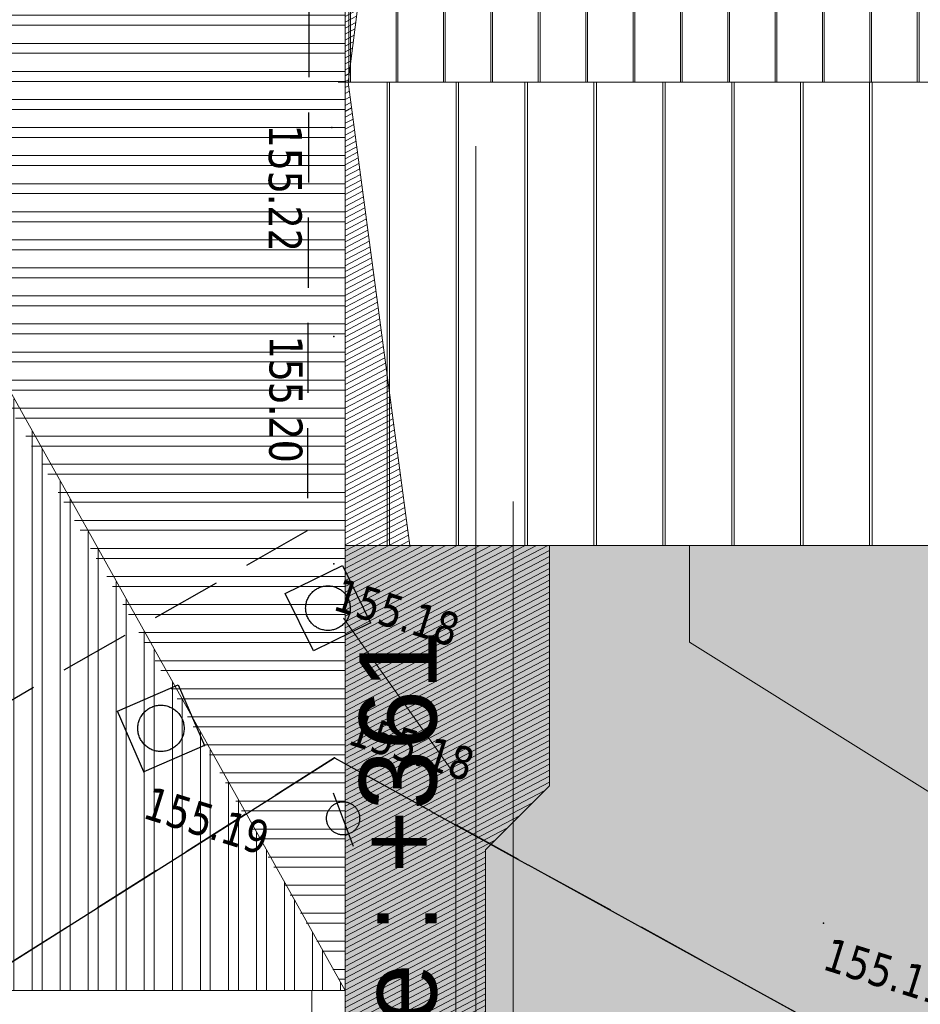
# Model space of a CAD drawing. Header units: millimetres. Extents: x 24647 to 200269, y -67453 to 4484.
# Tile 196 of 231: x 39819 to 40635, y -51219 to -50328. Entities that reach past the tile are written whole.
import ezdxf
from ezdxf.enums import TextEntityAlignment as Align
from ezdxf.lldxf.tags import DXFTag

# ---------------------------------------------------------------- set-up
doc = ezdxf.new("R2010")
doc.units = ezdxf.units.MM
doc.linetypes.add('CACHE2', pattern=[4.762499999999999, 3.175, -1.5875])
doc.linetypes.add('Continue', pattern=[1, 1, 0])
doc.layers.get('0').update_dxf_attribs({"lineweight": 9})
doc.layers.add('- Poly 02', color=7, linetype='Continuous', lineweight=13, true_color=0x51879e, plot=False)
doc.layers.add('0_Construction 1', color=80, linetype='Continuous', lineweight=13, plot=False)
doc.layers.add('0_Construction 2', color=135, linetype='Continuous', lineweight=13, plot=False)
for name, color, linetype, lineweight in [('0_Cotes 500', 137, 'Continuous', 5), ('0H_Végétation', 73, 'Continuous', 9), ('D_Murs', 13, 'CACHE2', 35), ('E_Trait Vu', 142, 'Continuous', 20), ('EH_V_Zinc', 8, 'Continuous', 9), ('P_Trait Vu', 125, 'Continuous', 20), ('P_Voirie', 41, 'Continuous', 15), ('PH_V_Bardage Metal', 55, 'Continuous', 9), ('Textmult Gd', 36, 'Continuous', 13)]:
    doc.layers.add(name, color=color, linetype=linetype, lineweight=lineweight)
doc.layers.add('0H_Sols', color=9, linetype='Continuous', lineweight=5, transparency=0.5)
for name, color, linetype in [('Assa_sym_A', 7, 'Continue'), ('Bati_leg', 7, 'Continue'), ('Mobi_sym', 150, 'Continue'), ('Topo_ptco', 7, 'Continue'), ('Topo_ptco_alt', 3, 'Continue')]:
    doc.layers.add(name, color=color, linetype=linetype)
for name, color, linetype, lineweight, true_color in [('Hach Ombre', 7, 'Continuous', 13, 0x303030), ('R_CFO', 1, 'ELEC_CFO', 18, 0xff0000), ('R_EP', 7, 'EAUX_PLUVIALES', 18, 0x263b9c)]:
    doc.layers.add(name, color=color, linetype=linetype, lineweight=lineweight, true_color=true_color)
doc.styles.add('Agency Style', font='arial.ttf')
doc.styles.get("Standard").update_dxf_attribs({"font": 'GOTHIC.TTF'})
doc.styles.add('Verdana 1.0', font='verdana.ttf', dxfattribs={"width": 0.8, "height": 0.2})
tags = doc.linetypes.add('EAUX_PLUVIALES', pattern='A,12,-5,["EP",Standard,S=2.54,R=0,X=-2.54,Y=-1.27],-5', length=22).pattern_tags.tags
tags[6] = DXFTag(74, 10)
tags = doc.linetypes.add('EAUX_USEES', pattern='A,12.7,-5.08,["EU",Standard,S=2.54,R=0,X=-2.54,Y=-1.27],-6.35', length=24.13).pattern_tags.tags
tags[6] = DXFTag(74, 10)
tags = doc.linetypes.add('ELEC_CFO', pattern='A,12,-5,["CFO",Standard,S=2.54,R=0,X=-2.54,Y=-1.27],-5', length=22).pattern_tags.tags
tags[6] = DXFTag(74, 10)
doc.dimstyles.new('Cotes 500', dxfattribs={"dimtxt": 90, "dimasz": 20, "dimexe": 30, "dimexo": 50, "dimgap": 10, "dimtad": 1, "dimdec": 0, "dimzin": 9, "dimdsep": 46, "dimtxsty": 'Standard', "dimblk": 'OBLIQUE', "dimcen": -25, "dimdle": 30, "dimazin": 0, "dimtfac": 1, "dimtdec": 0, "dimtix": 1, "dimtmove": 0, "dimatfit": 3, "dimldrblk": 'SMALL', "dimfxl": 100, "dimfxlon": 1, "dimarcsym": 0})

# ---------------------------------------------------------------- blocks, each defined once
blk = doc.blocks.new('_Oblique')
at = {"color": 0, "linetype": 'ByBlock', "lineweight": -2}
blk.add_line((-0.5, -0.5), (0.5, 0.5), dxfattribs=at)
blk = doc.blocks.new('*D567')
at = {"layer": '0_Cotes 500', "color": 0, "lineweight": -2, "transparency": 16777216}
for p, q in [((38623.9738362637, -51256.5090824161), (38623.9738362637, -51368.568559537)), ((40113.81331001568, -51256.50908241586), (40113.81331001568, -51368.568559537)), ((38593.9738362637, -51338.568559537), (40143.81331001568, -51338.568559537))]:
    blk.add_line(p, q, dxfattribs=at)
at = {"layer": 'Defpoints', "color": 0, "transparency": 16777216}
for p in [(38623.9738362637, -51206.5090824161), (40113.81331001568, -51206.50908241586), (40113.81331001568, -51338.568559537)]:
    blk.add_point(p, dxfattribs=at)
at = {"layer": '0_Cotes 500', "color": 0, "lineweight": -2, "transparency": 16777216, "xscale": 20, "yscale": 20, "zscale": 20, "rotation": 180}
blk.add_blockref('_Oblique', (38623.9738362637, -51338.568559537), dxfattribs=at)
at = {"layer": '0_Cotes 500', "color": 0, "lineweight": -2, "transparency": 16777216, "xscale": 20, "yscale": 20, "zscale": 20}
blk.add_blockref('_Oblique', (40113.81331001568, -51338.568559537), dxfattribs=at)
at = {"layer": '0_Cotes 500', "color": 0, "transparency": 16777216, "insert": (39368.89357313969, -51281.30479339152), "char_height": 90, "attachment_point": 5}
blk.add_mtext('1490', dxfattribs=at)
blk = doc.blocks.new('_Small')
at = {"color": 0, "linetype": 'ByBlock', "lineweight": -2}
blk.add_circle((0, 0), 0.25, dxfattribs=at)
blk = doc.blocks.new('*D569')
at = {"layer": '0_Cotes 500', "color": 0, "lineweight": -2, "transparency": 16777216}
for p, q in [((41243.91094361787, -50773.71332260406), (41243.91094361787, -51592.51750384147)), ((41143.91094361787, -50803.71332260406), (41273.91094361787, -50803.71332260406)), ((41143.91094361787, -51562.51750384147), (41273.91094361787, -51562.51750384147))]:
    blk.add_line(p, q, dxfattribs=at)
at = {"layer": 'Defpoints', "color": 0, "transparency": 16777216}
for p in [(40113.8133100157, -50803.71332260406), (40113.8133100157, -51562.51750384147), (41243.91094361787, -51562.51750384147)]:
    blk.add_point(p, dxfattribs=at)
at = {"layer": '0_Cotes 500', "color": 0, "lineweight": -2, "transparency": 16777216, "xscale": 20, "yscale": 20, "zscale": 20}
for p, rotation in [((41243.91094361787, -50803.71332260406), 90), ((41243.91094361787, -51562.51750384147), 270)]:
    blk.add_blockref('_Oblique', p, dxfattribs=dict(at, rotation=rotation))
at = {"layer": '0_Cotes 500', "color": 0, "transparency": 16777216, "insert": (41186.64717747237, -51183.11541322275), "char_height": 90, "attachment_point": 5, "rotation": 90}
blk.add_mtext('759', dxfattribs=at)
blk = doc.blocks.new('Topo_Ptco')
at = {"color": 0}
blk.add_point((0, 0), dxfattribs=at)
at = {"layer": 'Topo_ptco_alt', "style": 'Verdana 1.0', "width": 0.8}
blk.add_attdef('ALT', text='', height=0.3, dxfattribs=at).set_placement((0.1, -0.1), align=Align.TOP_LEFT)
blk = doc.blocks.new('Assa_Reg_Car')
at = {"color": 7, "linetype": 'ByBlock', "lineweight": -2}
for p, q in [((0, 0), (0, 1)), ((0, 1), (1, 1)), ((1, 1), (1, 0)), ((1, 0), (0, 0))]:
    blk.add_line(p, q, dxfattribs=at)
blk.add_circle((0.5, 0.5), 0.3500000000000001, dxfattribs=at)
blk = doc.blocks.new('Mobi_Pot')
at = {"color": 150, "linetype": 'ByBlock', "lineweight": -2}
blk.add_line((0.1667922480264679, -0.2145429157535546), (-0.1517226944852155, 0.1919594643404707), dxfattribs=at)
blk.add_circle((0, 0), 0.15, dxfattribs=at)
blk = doc.blocks.new('plantopo')
at = {"layer": 'Bati_leg', "flags": 128}
for points in [[(1270637.354866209, 7266630.199266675), (1270643.887909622, 7266628.873448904), (1270646.013609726, 7266622.498471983), (1270641.601250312, 7266617.607731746), (1270635.037423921, 7266618.865636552), (1270633.097037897, 7266625.180513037)], [(1270633.097037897, 7266625.180513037), (1270637.354866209, 7266630.199266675)]]:
    blk.add_lwpolyline(points, dxfattribs=at)
at = {"layer": 'Assa_sym_A'}
for p, xscale, yscale, rotation in [((1270636.882651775, 7266631.068182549, 155.212165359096), 0.577062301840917, 0.577062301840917, 43.52256916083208), ((1270635.744686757, 7266629.562958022, 155.1922796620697), 0.5992646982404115, 0.5992646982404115, 40.9064843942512)]:
    blk.add_blockref('Assa_Reg_Car', p, dxfattribs=dict(at, xscale=xscale, yscale=yscale, rotation=rotation))
at = {"layer": 'Mobi_sym'}
blk.add_blockref('Mobi_Pot', (1270637.592782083, 7266629.701610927, 155.1914435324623), dxfattribs=at)
at = {"layer": 'Topo_ptco'}
ref = blk.add_blockref('Topo_Ptco', (1270635.628154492, 7266635.63800996, 155.2220798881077), dxfattribs=at)
ref.add_attrib('ALT', '155.22', dxfattribs={"layer": 'Topo_ptco_alt', "height": 0.3, "rotation": 287.1651313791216, "style": 'Verdana 1.0', "width": 0.8}).set_placement((1270635.362101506, 7266635.583007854), align=Align.TOP_LEFT)
ref = blk.add_blockref('Topo_Ptco', (1270636.209066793, 7266633.838298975, 155.2016477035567), dxfattribs=at)
ref.add_attrib('ALT', '155.20', dxfattribs={"layer": 'Topo_ptco_alt', "height": 0.3, "rotation": 287.1651313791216, "style": 'Verdana 1.0', "width": 0.8}).set_placement((1270635.938874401, 7266633.76217424), align=Align.TOP_LEFT)
ref = blk.add_blockref('Topo_Ptco', (1270636.824246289, 7266631.875716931, 155.1822561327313), dxfattribs=at)
ref.add_attrib('ALT', '155.18', dxfattribs={"layer": 'Topo_ptco_alt', "height": 0.3, "style": 'Verdana 1.0', "width": 0.8}).set_placement((1270636.924246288, 7266631.775716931, 155.1822561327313), align=Align.TOP_LEFT)
for p in [(1270637.301081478, 7266631.465570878), (1270642.027843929, 7266630.095018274, 155.1113498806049), (1270636.19759865, 7266629.955372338)]:
    blk.add_blockref('Topo_Ptco', p, dxfattribs=at)
ref = blk.add_blockref('Topo_Ptco', (1270637.354866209, 7266630.199266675, 155.1848819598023), dxfattribs=at)
ref.add_attrib('ALT', '155.18', dxfattribs={"layer": 'Topo_ptco_alt', "height": 0.3, "style": 'Verdana 1.0', "width": 0.8}).set_placement((1270637.415548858, 7266630.654215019), align=Align.TOP_LEFT)
ref = blk.add_blockref('Topo_Ptco', (1270642.027843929, 7266630.095018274, 155.1113498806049), dxfattribs=at)
ref.add_attrib('ALT', '155.11', dxfattribs={"layer": 'Topo_ptco_alt', "height": 0.3, "style": 'Verdana 1.0', "width": 0.8}).set_placement((1270642.127843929, 7266629.995018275, 155.1113498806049), align=Align.TOP_LEFT)
ref = blk.add_blockref('Topo_Ptco', (1270635.744686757, 7266629.562958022, 155.1914037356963), dxfattribs=at)
ref.add_attrib('ALT', '155.19', dxfattribs={"layer": 'Topo_ptco_alt', "height": 0.3, "style": 'Verdana 1.0', "width": 0.8}).set_placement((1270635.844686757, 7266629.462958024, 155.1914037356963), align=Align.TOP_LEFT)

msp = doc.modelspace()

# ---------------------------------------------------------------- hatches: boundary and pattern name
at = {"layer": '0H_Sols', "true_color": 0xc2c2c2, "transparency": 33554559}
h = msp.add_hatch(color=9, dxfattribs=at)
h.dxf.hatch_style = 1
edge = h.paths.add_edge_path()
edge.add_line((40986.26154936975, -55255.1564567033), (41857.92344676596, -55741.85887150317))
edge.add_line((41857.92344676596, -55741.85887150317), (42659.29336378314, -54310.07780092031))
edge.add_line((42659.29336378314, -54310.07780092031), (42667.03123028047, -54234.62595080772))
edge.add_line((42667.03123028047, -54234.62595080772), (43496.33073390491, -52755.00152801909))
edge.add_line((43496.33073390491, -52755.00152801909), (43919.56574873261, -52607.26421720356))
edge.add_line((43919.56574873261, -52607.26421720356), (44647.76768062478, -53012.82924317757))
edge.add_line((44647.76768062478, -53012.82924317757), (44674.98946953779, -53031.97510051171))
edge.add_line((44674.98946953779, -53031.97510051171), (44921.57470599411, -52661.74721888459))
edge.add_line((44921.57470599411, -52661.74721888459), (42925.97971338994, -51562.14963197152))
edge.add_line((42925.97971338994, -51562.14963197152), (43259.53034824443, -50953.48333540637))
edge.add_line((43259.53034824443, -50953.48333540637), (43259.53034926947, -49723.25034083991))
edge.add_line((43259.53034926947, -49723.25034083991), (41532.36301094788, -49723.25034083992))
edge.add_line((41532.36301094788, -49723.25034083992), (41532.36301094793, -48272.44033601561))
edge.add_line((41532.36301094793, -48272.44033601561), (41686.26010710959, -45763.39390789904))
edge.add_line((41686.26010710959, -45763.39390789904), (39409.85475165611, -44633.73683380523))
edge.add_line((39409.85475165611, -44633.73683380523), (39381.53090662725, -44638.45559191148))
edge.add_line((39381.53090662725, -44638.45559191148), (39376.44286746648, -45156.52576646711))
edge.add_line((39376.44286746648, -45156.52576646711), (39325.92756856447, -45226.78499376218))
edge.add_line((39325.92756856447, -45226.78499376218), (37978.8574373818, -45686.6340916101))
edge.add_line((37978.8574373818, -45686.6340916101), (37940.08907253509, -45713.9526896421))
edge.add_line((37940.08907253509, -45713.9526896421), (37922.66903878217, -45764.17441284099))
edge.add_line((37922.66903878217, -45764.17441284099), (38326.83027078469, -47497.75754739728))
edge.add_line((38326.83027078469, -47497.75754739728), (37213.10873685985, -47757.40651276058))
edge.add_line((37213.10873685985, -47757.40651276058), (37213.10873685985, -48667.17466365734))
edge.add_line((37213.10873685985, -48667.17466365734), (35588.00621426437, -48667.17466365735))
edge.add_line((35588.00621426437, -48667.17466365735), (35588.00621426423, -49131.67563317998))
edge.add_line((35588.00621426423, -49131.67563317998), (37606.25786040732, -49131.67563317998))
edge.add_line((37606.25786040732, -49131.67563317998), (37606.25786040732, -47925.25317573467))
edge.add_line((37606.25786040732, -47925.25317573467), (40982.75786040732, -47925.25317573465))
edge.add_line((40982.75786040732, -47925.25317573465), (40982.75786040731, -48943.25193889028))
edge.add_line((40982.75786040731, -48943.25193889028), (40635.21251517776, -48943.25193889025))
edge.add_line((40635.21251517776, -48943.25193889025), (40635.21252835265, -49945.2401389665))
edge.add_line((40635.21252835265, -49945.2401389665), (40812.64128833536, -49944.38968994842))
edge.add_line((40812.64128833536, -49944.38968994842), (40812.64128817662, -49959.95939930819))
edge.add_line((40812.64128817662, -49959.95939930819), (43019.55288640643, -49959.95940336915))
edge.add_line((43019.55288640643, -49959.95940336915), (43019.5528853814, -50950.19436648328))
edge.add_line((43019.5528853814, -50950.19436648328), (42315.19406905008, -50950.19436648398))
edge.add_line((42315.19406905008, -50950.19436648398), (42315.19406904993, -50803.71332271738))
edge.add_line((42315.19406904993, -50803.71332271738), (40113.81331008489, -50803.71332271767))
edge.add_line((40113.81331008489, -50803.71332271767), (40113.81331062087, -51562.51751028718))
edge.add_line((40113.81331062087, -51562.51751028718), (40914.33818104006, -51562.51750395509))
edge.add_line((40914.33818104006, -51562.51750395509), (40914.33818135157, -52444.61319792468))
edge.add_line((40914.33818135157, -52444.61319792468), (38295.33883542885, -52444.61319450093))
edge.add_line((38295.33883542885, -52444.61319450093), (38295.2803393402, -54201.21779558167))
edge.add_line((38295.2803393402, -54201.21779558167), (38688.70372594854, -54201.23089683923))
edge.add_line((38688.70372594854, -54201.23089683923), (38796.43281392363, -54228.25871683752))
edge.add_line((38796.43281392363, -54228.25871683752), (39088.65348061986, -54398.39486577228))
edge.add_line((39088.65348061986, -54398.39486577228), (39336.39315316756, -54466.28110535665))
edge.add_line((39336.39315316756, -54466.28110535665), (39585.14532738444, -54402.20425539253))
edge.add_line((39585.14532738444, -54402.20425539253), (40817.3982953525, -53709.8605861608))
edge.add_arc((41157.99255914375, -54434.47225110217), 800.6662959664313, 42.18674468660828, 115.17525897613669, ccw=False)
edge.add_line((41751.25424039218, -53896.78545094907), (40986.26154936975, -55255.1564567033))
at = {"layer": '0H_Végétation', "transparency": 33554687}
h = msp.add_hatch(dxfattribs=at)
h.set_pattern_fill('ANSI35', color=256, scale=8)
h.set_pattern_definition([(117.6124533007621, (-14100.4013960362, 36322.35056197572), (-45.01402530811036, -23.54522298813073), []), (117.6124533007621, (-14089.6669902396, 36356.63020093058), (-45.01402530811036, -23.54522298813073), [63.5, -12.7, 0, -12.7])])
h.paths.add_polyline_path([(35579.31726855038, -47738.67396938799), (35588.00621419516, -48667.17466354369), (37213.10873679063, -48667.17466354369), (37213.10873679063, -47757.40651264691), (38326.83027071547, -47497.75754728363), (37922.66903871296, -45764.17441272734), (37928.33732479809, -45728.07289707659), (37951.84082013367, -45699.83248198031), (37978.85743731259, -45686.63409149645), (39255.72551536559, -45256.4337171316), (39325.92756849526, -45226.78499364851), (39369.44403475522, -45179.59355425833), (39376.44286739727, -45156.52576635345), (39381.53090655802, -44638.45559179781), (38660.40960437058, -44758.59454083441)])
h.paths.add_polyline_path([(43747.74493348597, -46989.08360755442), (41535.08687437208, -48277.1195365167), (41531.38914061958, -49719.95940652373), (43259.53034920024, -49723.25034072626), (43259.53034817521, -50953.48333529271), (42925.97971332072, -51562.14963185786), (44921.5747059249, -52661.74721877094), (46802.48995596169, -50037.62994241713), (44770.29738795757, -48668.21891677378)])
edge = h.paths.add_edge_path()
edge.add_line((38296.05593561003, -56898.81771841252), (41532.00195437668, -58639.47368872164))
edge.add_line((41532.00195437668, -58639.47368872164), (42181.14759474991, -57586.77474176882))
edge.add_line((42181.14759474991, -57586.77474176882), (42480.22229659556, -56961.36045587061))
edge.add_line((42480.22229659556, -56961.36045587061), (42623.25565844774, -56617.47270023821))
edge.add_line((42623.25565844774, -56617.47270023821), (42257.41969317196, -56357.34436953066))
edge.add_line((42257.41969317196, -56357.34436953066), (42513.41507440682, -56115.20189275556))
edge.add_line((42513.41507440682, -56115.20189275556), (43335.68845653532, -54700.78819274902))
edge.add_line((43335.68845653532, -54700.78819274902), (42659.29336371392, -54310.07780080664))
edge.add_line((42659.29336371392, -54310.07780080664), (42667.03123021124, -54234.62595069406))
edge.add_line((42667.03123021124, -54234.62595069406), (42844.75524002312, -53913.06872475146))
edge.add_line((42844.75524002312, -53913.06872475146), (43496.3307338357, -52755.00152790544))
edge.add_arc((43801.17645288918, -52948.21126534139), 360.9167702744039, 70.85112709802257, 147.6336754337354, ccw=False)
edge.add_line((43919.5657486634, -52607.26421708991), (44620.54589164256, -52993.68338572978))
edge.add_line((44620.54589164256, -52993.68338572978), (44674.98946946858, -53031.97510039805))
edge.add_line((44674.98946946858, -53031.97510039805), (44757.69000738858, -53151.55726110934))
edge.add_line((44757.69000738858, -53151.55726110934), (44874.47375553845, -53248.31310856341))
edge.add_line((44874.47375553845, -53248.31310856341), (44864.13049846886, -53269.61260747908))
edge.add_line((44864.13049846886, -53269.61260747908), (44874.64488762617, -53284.91604304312))
edge.add_line((44874.64488762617, -53284.91604304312), (44445.26969021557, -54169.9403887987))
edge.add_line((44445.26969021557, -54169.9403887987), (43972.22375571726, -55145.0901981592))
edge.add_line((43972.22375571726, -55145.0901981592), (43913.96320757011, -55291.41193301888))
edge.add_line((43913.96320757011, -55291.41193301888), (43820.17129617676, -55526.97091121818))
edge.add_line((43820.17129617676, -55526.97091121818), (43755.88781223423, -55688.419287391))
edge.add_line((43755.88781223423, -55688.419287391), (43727.79283199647, -55758.98000780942))
edge.add_line((43727.79283199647, -55758.98000780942), (43412.65708291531, -56550.445433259))
edge.add_line((43412.65708291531, -56550.445433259), (42853.09041005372, -57955.80066835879))
edge.add_line((42853.09041005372, -57955.80066835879), (42433.86025464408, -59106.17664034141))
edge.add_line((42433.86025464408, -59106.17664034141), (38295.35714077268, -60925.14784341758))
edge.add_line((38295.35714077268, -60925.14784341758), (38296.05593561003, -56898.81771841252))
edge = h.paths.add_edge_path(flags=17)
edge.add_arc((41157.99255907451, -54434.47225098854), 800.666295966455, 42.18674468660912, 115.1752589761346)
edge.add_line((40817.39829528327, -53709.86058604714), (39585.14532731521, -54402.20425527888))
edge.add_arc((39340.22934650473, -53966.29582183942), 500.0000000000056, 239.7912631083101, 299.32953749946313, ccw=False)
edge.add_line((39088.65348055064, -54398.39486565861), (38796.43281385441, -54228.25871672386))
edge.add_arc((38695.80246747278, -54401.09833425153), 199.9999999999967, 59.79126310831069, 180)
edge.add_line((38495.80246747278, -54401.09833425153), (38495.80246747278, -55284.65305291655))
edge.add_arc((38995.80246747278, -55284.65305291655), 500, 180, 239.6720561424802)
edge.add_line((38743.32814125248, -55716.22774471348), (39239.74207663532, -56006.63349890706))
edge.add_arc((39787.19322020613, -54938.66448183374), 1200.108568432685, 242.8598884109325, 330.2439322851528)
edge.add_line((40829.06298488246, -55534.28849870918), (41751.25424033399, -53896.78545081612))
at = {"layer": 'EH_V_Zinc'}
h = msp.add_hatch(dxfattribs=at)
h.set_pattern_fill('JIS_LC_8', color=256, scale=5.5, angle=45, style=0)
h.set_pattern_definition([(90, (-6729.593889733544, -41695.99818212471), (-42.90000000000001, 0), []), (90, (-6728.038254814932, -41694.4425472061), (-42.90000000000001, 0), [])])
h.paths.add_polyline_path([(38623.97383626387, -49131.67563307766), (37669.49177140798, -49134.90650447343), (37669.49177140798, -49133.88412223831), (35610.17529736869, -49131.67563306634), (35611.16747786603, -49907.87487052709), (35884.8784225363, -49906.27896488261), (36879.99962034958, -49900.47678719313), (36878.48217556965, -49685.26962208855), (37238.09594694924, -49683.17284934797), (37239.61339172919, -49898.38001445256), (38110.05509313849, -49893.30479604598), (38108.53764835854, -49678.0976309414), (38622.81706122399, -49675.09906103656)])
h.paths.add_polyline_path([(43019.55231536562, -50384.47645425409), (43019.55287598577, -49959.95942240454), (41531.38782208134, -49959.95940858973), (40812.71590642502, -49959.9593991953), (40812.64535427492, -49945.24013885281), (40113.81331001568, -49945.24013885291), (40113.81331010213, -49965.23957437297), (40113.81330992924, -50384.47644848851)])
h = msp.add_hatch(dxfattribs=at)
h.set_pattern_fill('JIS_LC_8', color=256, scale=8, angle=45, style=0)
h.set_pattern_definition([(90, (-6585.683213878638, -28510.83718732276), (-62.40000000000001, 0), []), (90, (-6583.420472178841, -28508.57444562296), (-62.40000000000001, 0), [])])
h.paths.add_polyline_path([(38622.81706122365, -49675.0990609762), (38108.53764835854, -49678.0976309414), (38110.05509313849, -49893.30479604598), (37239.61339172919, -49898.38001445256), (37238.09594694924, -49683.17284934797), (36878.48217556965, -49685.26962208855), (36879.99962034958, -49900.47678719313), (35884.8784225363, -49906.27896488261), (35886.53033721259, -50189.59591918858), (36895.50051604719, -50190.04102729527), (36895.50052639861, -50190.04102729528), (37612.38074624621, -50192.34881597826), (37614.84731284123, -50192.35675640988), (38623.97383626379, -50189.47194919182)])
h.paths.add_polyline_path([(43019.55156827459, -50950.19436564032), (43019.55231536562, -50384.47645304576), (40113.81331010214, -50384.47644848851), (40113.81330992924, -50803.71332260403), (42315.19405862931, -50803.71332260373), (42315.19405862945, -50950.19436564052)])
at = {"layer": 'Hach Ombre', "transparency": 33554559}
h = msp.add_hatch(dxfattribs=at)
h.set_pattern_fill('ANSI31', color=256, scale=1.5, angle=-17.38754669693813)
h.set_pattern_definition([(27.61245330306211, (-790.009734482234, -8492.581820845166), (-2.207364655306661, 4.220064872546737), [])])
h.paths.add_polyline_path([(41124.1792165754, -47783.83181938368), (37747.67921657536, -47783.83181938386), (37747.67921657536, -47925.25317562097), (40982.75786033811, -47925.25317562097), (40982.75786033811, -48942.96570174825), (41124.17921657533, -48801.54434551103), (41167.3127302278, -48249.41144954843)])
h.paths.add_polyline_path([(35610.17276168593, -49131.22653122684), (35801.13436590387, -49023.66880913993), (37598.75786033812, -49023.66880914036), (37598.7578603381, -49131.67563306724)])
h.paths.add_polyline_path([(37598.75786033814, -49131.67563306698), (38303.33883535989, -49131.67563306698), (38303.33883535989, -49100.35675101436), (37598.75786033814, -49100.35675101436)])
h.paths.add_polyline_path([(38682.66369910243, -49254.47493437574), (40172.50317285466, -49254.4749343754), (40172.50317285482, -49945.24013885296), (40116.65690790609, -50384.47644849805), (40172.50317285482, -50803.71332260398), (40113.81331001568, -50803.71332260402), (40113.81331001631, -49313.16479721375), (38623.97383626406, -49313.16479721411)])
h.paths.add_polyline_path([(40762.49173572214, -48943.2519387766), (40762.49173572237, -49945.24013885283), (40635.21252828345, -49945.2401405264), (40635.21251510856, -48943.2519387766)])
h.paths.add_polyline_path([(43019.55157862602, -50950.19436636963), (43141.23216836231, -50858.4767271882), (43284.80410036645, -50227.54219721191), (43139.31959557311, -49864.58203348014), (40762.49173572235, -49864.58203348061), (40762.49173615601, -49945.24013885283), (40812.64536462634, -49945.24013885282), (40812.71591677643, -49959.95939919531), (43019.55288633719, -49959.95942957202)])
h.paths.add_polyline_path([(41055.75953720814, -51421.09614760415), (40241.0925174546, -51421.0961476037), (40241.0925174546, -51562.51750384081), (40914.33818097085, -51562.51750384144), (40914.33818097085, -52303.19184172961), (41055.75953736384, -52303.19184172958), (41098.89305086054, -51819.01048118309)])
h.paths.add_polyline_path([(40299.07528668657, -50803.71332260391), (40299.07528668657, -51021.24710574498), (40241.0925174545, -51079.22987497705), (40241.09251745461, -51562.51750216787), (40113.81331001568, -51562.51750384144), (40113.81329684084, -50803.71332260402)])
h.paths.add_polyline_path([(38401.6071989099, -50743.00601881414), (38401.6071989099, -50636.94000163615), (38623.97383626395, -50644.0191148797), (38623.97383626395, -50742.51751145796)])
h.paths.add_polyline_path([(39799.12215180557, -50545.18507990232), (39108.55152284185, -50545.18507990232), (39108.55152284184, -49875.52223479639), (39009.55657347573, -49875.52223479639), (39009.55657347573, -50644.18002926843), (39799.12215180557, -50644.18002926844)], flags=17)
h.paths.add_polyline_path([(38623.97383626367, -51562.51751145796), (40113.81331001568, -51562.51751145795), (40113.81331001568, -51551.31287194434), (38623.97383626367, -51551.31287194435)])
at = {"layer": 'P_Voirie', "true_color": 0xe7e4d0, "transparency": 33554687}
h = msp.add_hatch(color=254, dxfattribs=at)
h.dxf.hatch_style = 1
edge = h.paths.add_edge_path(flags=17)
edge.add_line((37255.38381719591, -56067.27317673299), (37125.38381719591, -56197.27317673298))
edge.add_line((37125.38381719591, -56197.27317673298), (37125.20897046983, -51370.37307959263))
edge.add_arc((37190.29639383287, -51370.28329854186), 65.08748528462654, -0.07903327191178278, 180.0790332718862, ccw=False)
edge.add_line((37255.38381719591, -51370.37307959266), (37255.38381719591, -56067.27317673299))
edge = h.paths.add_edge_path(flags=16)
edge.add_line((37320.10322968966, -50369.68336147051), (37320.26668599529, -50431.97708697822))
edge.add_arc((36620.38381719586, -51400.57864074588), 1195.000000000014, 31.184854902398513, 54.14923643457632, ccw=False)
edge.add_line((37642.70770494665, -50781.80657565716), (38018.04033348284, -50554.63263554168))
edge.add_arc((37966.26024435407, -50469.08251941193), 99.9999999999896, 301.1848549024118, 450.1503415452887)
edge.add_line((37965.99784915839, -50369.08286366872), (37320.10610108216, -50370.77765841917))
edge = h.paths.add_edge_path()
edge.add_line((36672.45339302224, -50386.91510718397), (36672.53970075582, -50191.27290681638))
edge.add_line((36672.53970075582, -50191.27290681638), (35472.47315290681, -50192.35675640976))
edge.add_line((35472.47315290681, -50192.35675640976), (35472.47315290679, -50385.57864074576))
edge.add_line((35472.47315290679, -50385.57864074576), (36620.38381719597, -50385.57864074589))
edge.add_arc((36620.38381719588, -51400.57864074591), 1015.000000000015, 87.05943148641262, 89.99999999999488, ccw=False)
edge = h.paths.add_edge_path()
edge.add_line((37320.26668599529, -50431.97708697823), (37320.23077593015, -50418.29164527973))
edge.add_line((37320.23077593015, -50418.29164527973), (36875.86858531, -50418.25866575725))
edge.add_arc((36620.38381719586, -51400.57864074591), 1015.000000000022, 1.0231815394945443e-12, 75.42132716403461, ccw=False)
edge.add_line((37635.38381719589, -51400.57864074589), (37635.38381719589, -56339.71919480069))
edge.add_line((37635.38381719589, -56339.71919480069), (37635.38381719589, -56915.84372566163))
edge.add_arc((42635.38381719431, -56915.84372566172), 4999.999999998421, 180, 189.9703779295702)
edge.add_arc((9080.098549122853, -63029.13273614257), 29107.72840022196, 8.722899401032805, 10.38617490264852, ccw=False)
edge.add_line((37851.1481432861, -58614.77458672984), (37945.85738541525, -59371.65996095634))
edge.add_arc((32984.54756498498, -59992.46980754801), 4999.999999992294, -8.526512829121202e-12, 7.132363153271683, ccw=False)
edge.add_line((37984.54756497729, -59992.46980754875), (37984.54756497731, -61215.51826204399))
edge.add_arc((37884.54756497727, -61215.518262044), 100.0000000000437, -66.20604750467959, 0, ccw=False)
edge.add_line((37924.89243709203, -61307.01848769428), (37795.27057121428, -61364.17220032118))
edge.add_line((37795.27057121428, -61364.17220032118), (37567.2786475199, -61431.15439762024))
edge.add_arc((38346.34371747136, -61527.50073539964), 785.0000000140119, 172.950073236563, 176.6019580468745)
edge.add_line((37562.72386199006, -61480.97201182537), (37547.90579715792, -61730.53247535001))
edge.add_line((37547.90579715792, -61730.53247535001), (37693.57402346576, -61739.18176695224))
edge.add_line((37693.57402346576, -61739.18176695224), (37710.45659316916, -61598.28975517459))
edge.add_line((37710.45659316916, -61598.28975517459), (42254.87623538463, -59597.31238634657))
edge.add_line((42254.87623538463, -59597.31238634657), (42339.46604002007, -59365.19626237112))
edge.add_line((42339.46604002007, -59365.19626237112), (38304.89243709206, -61139.46642654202))
edge.add_arc((38264.5475649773, -61047.96620089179), 99.99999999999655, 180.0000000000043, 293.79395249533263, ccw=False)
edge.add_line((38164.5475649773, -61047.96620089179), (38164.54756497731, -59065.55006112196))
edge.add_arc((33164.54756497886, -59065.55006112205), 4999.99999999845, 0, 9.970377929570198)
edge.add_line((38089.03455478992, -58199.85502985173), (38006.36604677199, -57729.59705505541))
edge.add_arc((42635.38381719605, -56915.84372566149), 4700.000000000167, 179.9999999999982, 189.9703779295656, ccw=False)
edge.add_line((37935.38381719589, -56915.84372566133), (37935.38381719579, -51562.51751145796))
edge.add_line((37935.38381719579, -51562.51751145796), (38295.33883535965, -51562.51751145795))
edge.add_line((38295.33883535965, -51562.51751145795), (38295.33883535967, -50742.51751145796))
edge.add_line((38295.33883535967, -50742.51751145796), (38623.97383626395, -50742.51751145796))
edge.add_line((38623.97383626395, -50742.51751145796), (38623.97383626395, -50418.38840604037))
edge.add_line((38623.97383626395, -50418.38840604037), (38052.43335120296, -50418.34598764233))
edge.add_arc((37966.26024435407, -50469.08251941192), 99.99999999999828, -58.81514509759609, 30.488493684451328, ccw=False)
edge.add_line((38018.04033348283, -50554.6326355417), (37642.70770494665, -50781.80657565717))
edge.add_arc((36620.38381719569, -51400.57864074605), 1195.000000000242, 31.18485490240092, 54.1492364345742)
at = {"layer": 'PH_V_Bardage Metal'}
h = msp.add_hatch(dxfattribs=at)
h.set_pattern_fill('STEEL', color=256, scale=8, angle=45, style=0)
h.set_pattern_definition([(90, (-673.5776159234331, 4997.361820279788), (-25.4, -1.012523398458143e-13), []), (90, (-682.5578720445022, 5006.342076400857), (-25.4, -1.012523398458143e-13), [])])
h.paths.add_polyline_path([(40982.75786033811, -47925.253175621), (37598.7578603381, -47925.25317562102), (37598.75786033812, -48434.25255646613), (40982.75786033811, -48434.25255646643)])
h.paths.add_polyline_path([(39009.55657347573, -50644.18002926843), (38623.97383626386, -51206.50908241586), (40113.81331001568, -51206.50908241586), (39799.12215180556, -50644.18002926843)])
h.paths.add_polyline_path([(40914.33818097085, -52003.56535107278), (40914.33818065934, -51562.51750960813), (38295.3393378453, -51562.51751145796), (38295.33875956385, -52003.56535292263)])
h = msp.add_hatch(dxfattribs=at)
h.set_pattern_fill('STEEL', color=256, scale=8, angle=135, style=0)
h.set_pattern_definition([(180.0000000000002, (-673.5776159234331, 4997.361820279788), (9.769962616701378e-14, -25.4), []), (180.0000000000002, (-682.5578720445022, 4988.381564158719), (9.769962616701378e-14, -25.4), [])])
h.paths.add_polyline_path([(40113.81331001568, -49313.16479721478), (39799.12215180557, -49875.52223479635), (39799.12215180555, -50660.18002926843), (40113.81331001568, -51206.50908241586)])

# ---------------------------------------------------------------- linework, layer by layer
at = {"layer": '- Poly 02'}
msp.add_lwpolyline([(38682.66369910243, -49254.47493437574), (40172.50317285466, -49254.4749343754), (40172.50317285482, -49945.24013885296), (40116.65690790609, -50384.47644849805), (40172.50317285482, -50803.71332260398), (40113.81331001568, -50803.71332260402), (40113.81331001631, -49313.16479721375), (38623.97383626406, -49313.16479721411), (38682.66369910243, -49254.47493437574)], dxfattribs=at)
msp.add_lwpolyline([(40299.07528668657, -50803.71332260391), (40299.07528668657, -51021.24710574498), (40241.0925174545, -51079.22987497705), (40241.09251745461, -51562.51750216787), (40113.81331001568, -51562.51750384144), (40113.81329684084, -50803.71332260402)], close=True, dxfattribs=at)
at = {"layer": '0_Construction 1'}
for points in [[(37598.75786033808, -47925.25317562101), (37598.75786033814, -49131.67563306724), (38303.33883535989, -49131.67563306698), (38623.97383626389, -49131.67563307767), (38623.9738300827, -50742.51751147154), (38295.33883535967, -50742.51751147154), (38295.90007699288, -52444.61264009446), (40914.33818128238, -52444.61319781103), (40914.33818097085, -51562.51750384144), (40113.81331001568, -51562.51751774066), (40113.81330383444, -49945.24013885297), (40635.21252828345, -49945.24013199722), (40635.21251510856, -48943.2519387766), (40982.75786033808, -48942.96570174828), (40982.75786033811, -47925.53941264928)], [(38623.97380662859, -49313.16482684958), (40113.81330383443, -49313.16482684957), (40113.81330383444, -51206.50932206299), (38623.9738066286, -51206.50932206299)]]:
    msp.add_lwpolyline(points, close=True, dxfattribs=at)
msp.add_lwpolyline([(42315.19406904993, -50803.71332271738), (40113.81331008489, -50803.71332271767), (40113.81331062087, -51562.51751028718), (40914.33818104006, -51562.51750395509)], dxfattribs=at)
at = {"layer": '0_Construction 2'}
msp.add_lwpolyline([(36420.24314552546, -57400.21100282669), (38506.39576513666, -56301.84293780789), (40971.70786033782, -53655.77813356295), (41260.46860295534, -53164.75359582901), (41186.64717747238, -52003.56535082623), (40266.22010213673, -51671.55127186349), (40266.22010213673, -50763.93371578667)], dxfattribs=at)
at = {"layer": 'D_Murs', "lineweight": 25, "ltscale": 20}
msp.add_lwpolyline([(40805.73011249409, -49935.42487065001), (40116.82623510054, -49935.43273029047), (40082.37472565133, -49935.43273029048), (40079.62856968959, -50790.34779276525), (39354.97274657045, -51205.55728267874), (39352.22680116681, -52040.73237945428), (40796.04655659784, -52880.66359318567)], dxfattribs=at)
at = {"layer": 'D_Murs', "lineweight": 25, "ltscale": 20, "elevation": -15561.68964505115}
msp.add_lwpolyline([(40104.25532674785, -50996.08218550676), (39547.95140182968, -51347.78638386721), (39544.41388058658, -52008.40360712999), (40133.21291923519, -52324.59517228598), (40700.43836146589, -51989.72526562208), (40688.08726346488, -51317.83482289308)], close=True, dxfattribs=at)
at = {"layer": 'E_Trait Vu'}
for points in [[(40107.71591699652, -50384.47644848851), (43019.55232571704, -50384.47645304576)], [(43019.55157862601, -50950.19436636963), (42315.19406898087, -50950.19436564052), (42315.19406898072, -50803.71332260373), (40113.81331001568, -50803.71332260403)]]:
    msp.add_lwpolyline(points, dxfattribs=at)
at = {"layer": 'E_Trait Vu', "linetype": 'EAUX_USEES', "lineweight": 18, "ltscale": 10}
msp.add_lwpolyline([(40425.78836956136, -50803.71332271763), (40425.78836956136, -50891.26919441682), (41729.7887879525, -51706.09707563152), (41764.48947804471, -51801.43787922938)], dxfattribs=at)
at = {"layer": 'P_Trait Vu'}
msp.add_lwpolyline([(38623.9738300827, -49313.16482684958), (40113.81330383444, -49313.16482684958), (40113.81330383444, -51206.50911205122), (38623.9738300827, -51206.50911205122)], close=True, dxfattribs=at)
for points in [[(39799.12215180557, -50644.18002926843), (40113.81331001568, -51206.50908241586)], [(40083.81331001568, -51562.51750384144), (40083.81331001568, -51206.50908241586)], [(40113.81331001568, -51562.51750384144), (40113.81331001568, -51206.50908241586)]]:
    msp.add_lwpolyline(points, dxfattribs=at)
at = {"layer": 'R_CFO', "ltscale": 10}
msp.add_lwpolyline([(40232.34776299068, -51613.97642305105), (40232.34776299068, -50442.20074586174)], dxfattribs=at)
at = {"layer": 'R_EP', "ltscale": 10}
msp.add_lwpolyline([(40214.19842676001, -51698.5645990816), (40214.19842676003, -51012.54589046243), (40112.43734508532, -50869.47993990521)], dxfattribs=at)

# ---------------------------------------------------------------- block references
at = {"xscale": 100, "yscale": 100, "zscale": 100, "rotation": 342.6124533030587}
msp.add_blockref('plantopo', (-338368658.6611443, -655538483.8240203), dxfattribs=at)

# ---------------------------------------------------------------- texts
at = {"layer": 'Textmult Gd', "insert": (40162.21469340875, -51215.89297102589), "char_height": 70, "width": 777.5845526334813, "attachment_point": 5, "rotation": 90.00000000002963, "style": 'Agency Style'}
msp.add_mtext('Acrotère : +361', dxfattribs=at)

# ---------------------------------------------------------------- dimensions: what is measured, and where the dimension line sits
at = {"layer": '0_Cotes 500'}
dim = msp.add_linear_dim(base=(41243.91094361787, -51562.51750384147), p1=(40113.81331001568, -50803.71332260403), p2=(40113.81331001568, -51562.51750384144), angle=90, dimstyle='Cotes 500', dxfattribs=at)
dim.commit()
dim.dimension.update_dxf_attribs({"geometry": '*D569', "text_midpoint": (41186.64717747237, -51183.11541322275)})
dim = msp.add_linear_dim(base=(40113.81331001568, -51338.568559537), p1=(38623.9738362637, -51206.5090824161), p2=(40113.81331001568, -51206.50908241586), dimstyle='Cotes 500', dxfattribs=at)
dim.commit()
dim.dimension.update_dxf_attribs({"geometry": '*D567', "text_midpoint": (39368.89357313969, -51281.30479339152)})

doc.saveas('drawing.dxf')
